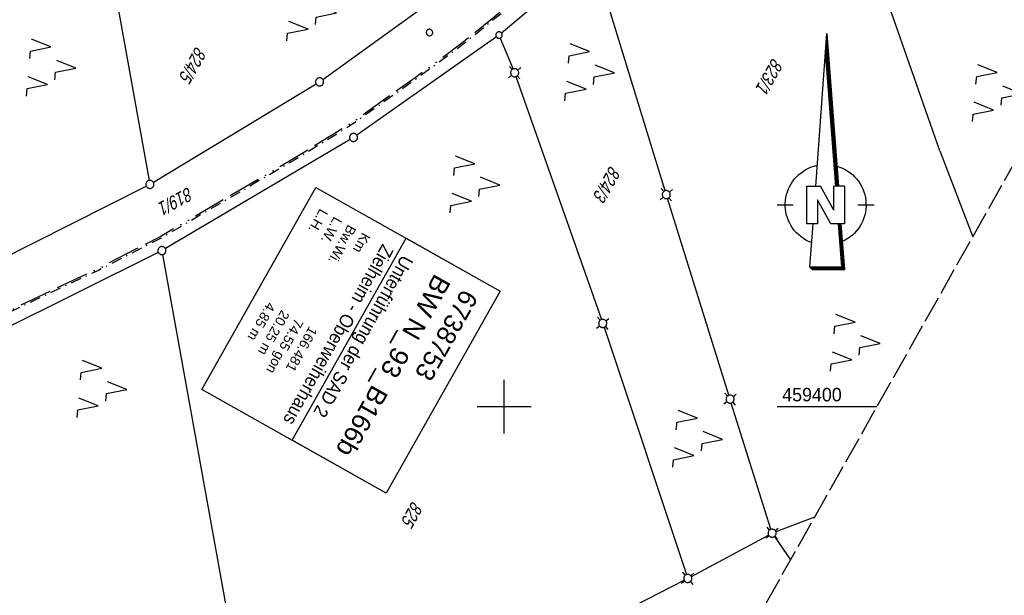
# Model space of a CAD drawing. Extents: x 509054 to 510017, y 459212 to 460305.
# Tile 19 of 63: x 509510 to 509693, y 459365 to 459472. Entities that reach past the tile are written whole.
import ezdxf

# ---------------------------------------------------------------- set-up
doc = ezdxf.new("R2010")
doc.units = 0
doc.header["$LTSCALE"] = 10
doc.header["$MEASUREMENT"] = 0
for name, pattern in [('ACAD_ISO13W100', [36, 12, -3, 12, -3, 0, -3, 0, -3]), ('AUSGEZOGEN', [0]), ('LT00', [0]), ('LT08', [0.42, 0.2, -0.1, 0.02, -0.1]), ('LT14', [0.6, 0.5, -0.1])]:
    doc.linetypes.add(name, pattern=pattern)
doc.layers.get('0').update_dxf_attribs({"linetype": 'LT00'})
for name, color, linetype in [('--EK_BW_TEXT_A', 20, 'LT00'), ('1401', 7, 'Continuous'), ('BW_TEXT_A', 20, 'AUSGEZOGEN'), ('DFK_FLUR_NR', 250, 'LT00'), ('DFK_GZPKT', 250, 'LT00'), ('DFK_KATASTER', 250, 'LT00'), ('DFK_NUTZUNG', 250, 'LT00'), ('DFK_VERMPKT', 252, 'LT00'), ('GASLTG', 250, 'ACAD_ISO13W100'), ('V110_RASTER', 250, 'LT00')]:
    doc.layers.add(name, color=color, linetype=linetype)
doc.layers.add('-BLATT_110-RAND', color=7, linetype='LT14', plot=False)
doc.styles.add('Beschrift', font='ARIAL.TTF')
doc.styles.get("Standard").update_dxf_attribs({"font": 'ARIAL.TTF'})

# ---------------------------------------------------------------- blocks, each defined once
blk = doc.blocks.new('SYMB7010')
at = {"color": 0, "linetype": 'ByBlock'}
for points in [[(-0.031408, 0.499213), (-0.093728, 0.49134), (-0.15457, 0.475719), (-0.212975, 0.452595), (-0.268021, 0.422333), (-0.31884, 0.385411), (-0.36463, 0.342411), (-0.40467, 0.29401), (-0.438329, 0.240973), (-0.465074, 0.184136), (-0.484486, 0.124395), (-0.496256, 0.062692), (-0.5002, 0)], [(-0.5002, 0), (-0.496256, -0.062692), (-0.484486, -0.124395), (-0.465075, -0.184136), (-0.438329, -0.240973), (-0.404671, -0.29401), (-0.36463, -0.342411), (-0.31884, -0.385411), (-0.268021, -0.422333), (-0.212975, -0.452595), (-0.154571, -0.475719), (-0.093728, -0.49134), (-0.031408, -0.499213), (0.031408, -0.499213)], [(0.5002, 0), (0.496256, 0.062692), (0.484485, 0.124395), (0.465074, 0.184136), (0.438329, 0.240973), (0.40467, 0.29401), (0.36463, 0.342411), (0.31884, 0.385411), (0.268021, 0.422333), (0.212975, 0.452595), (0.15457, 0.475719), (0.093728, 0.49134), (0.031408, 0.499213), (-0.031408, 0.499213)], [(0.031408, -0.499213), (0.093728, -0.491341), (0.15457, -0.475719), (0.212975, -0.452595), (0.268021, -0.422333), (0.31884, -0.385411), (0.36463, -0.342411), (0.404671, -0.294011), (0.438329, -0.240974), (0.465075, -0.184136), (0.484486, -0.124395), (0.496256, -0.062692), (0.500201, 0)]]:
    blk.add_lwpolyline(points, dxfattribs=at)
blk = doc.blocks.new('SYMB7030')
at = {"color": 0, "linetype": 'ByBlock'}
for p, q in [((-0.353695, 0.353695), (-0.697, 0.697)), ((0.353695, 0.353695), (0.697, 0.697)), ((-0.353695, -0.353695), (-0.697, -0.697)), ((0.353695, -0.353695), (0.697, -0.697))]:
    blk.add_line(p, q, dxfattribs=at)
for points in [[(-0.031408, 0.499213), (-0.093728, 0.49134), (-0.15457, 0.475719), (-0.212975, 0.452595), (-0.268021, 0.422333), (-0.31884, 0.385411), (-0.36463, 0.342411), (-0.40467, 0.29401), (-0.438329, 0.240973), (-0.465074, 0.184136), (-0.484486, 0.124395), (-0.496256, 0.062692), (-0.5002, 0)], [(-0.5002, 0), (-0.496256, -0.062692), (-0.484486, -0.124395), (-0.465074, -0.184136), (-0.438329, -0.240973), (-0.404671, -0.29401), (-0.36463, -0.342411), (-0.31884, -0.385411), (-0.268021, -0.422333), (-0.212975, -0.452595), (-0.15457, -0.475719), (-0.093728, -0.49134), (-0.031408, -0.499213), (0.031408, -0.499213), (0.093728, -0.49134), (0.15457, -0.475719), (0.212975, -0.452595), (0.268021, -0.422333), (0.31884, -0.385411), (0.36463, -0.342411), (0.404671, -0.29401), (0.438329, -0.240973), (0.465075, -0.184136), (0.484486, -0.124395), (0.496256, -0.062692), (0.500201, 0)], [(0.5002, 0), (0.496256, 0.062692), (0.484485, 0.124395), (0.465074, 0.184136), (0.438329, 0.240973), (0.40467, 0.29401), (0.36463, 0.34241), (0.31884, 0.385411), (0.268021, 0.422333), (0.212975, 0.452595), (0.15457, 0.475719), (0.093728, 0.49134), (0.031408, 0.499213), (-0.031408, 0.499213)]]:
    blk.add_lwpolyline(points, dxfattribs=at)
blk = doc.blocks.new('SYMB7221')
at = {"color": 0, "linetype": 'ByBlock'}
for p, q in [((0, 0.435), (-0.11, 0.065)), ((0.11, 0.065), (0, 0.435)), ((0.25, 0.065), (0.11, 0.065)), ((-0.35, -0.065), (-0.46, -0.435)), ((0.35, -0.065), (0.24, -0.435))]:
    blk.add_line(p, q, dxfattribs=at)
for points in [[(-0.1, -0.435), (-0.24, -0.435), (-0.35, -0.065)], [(0.6, -0.435), (0.46, -0.435), (0.35, -0.065)]]:
    blk.add_lwpolyline(points, dxfattribs=at)
blk = doc.blocks.new('SYMB1401')
at = {"layer": '1401'}
for p, q in [((-2.1, -28.35), (0, 0)), ((0, 0), (2.15, -28.35)), ((1.9, -28.35), (-0.12, -1.68)), ((1.95, -28.35), (-0.1, -1.34)), ((2, -28.35), (-0.07, -1.01)), ((2.05, -28.35), (-0.05, -0.67)), ((2.1, -28.35), (-0.02, -0.34)), ((1.65, -28.35), (-0.25, -3.35)), ((1.7, -28.35), (-0.22, -3.01)), ((1.75, -28.35), (-0.2, -2.68)), ((1.8, -28.35), (-0.17, -2.34)), ((1.85, -28.35), (-0.15, -2.01)), ((-3.75, -35.35), (-3.75, -28.35)), ((-3.75, -28.35), (-1.2, -28.35)), ((1.25, -32.8), (-1.2, -28.35)), ((1.25, -32.8), (1.25, -28.35)), ((3.25, -28.35), (1.25, -28.35)), ((3.25, -28.35), (3.25, -35.35)), ((0.7, -35.35), (-1.75, -30.9)), ((-1.75, -30.9), (-1.75, -35.35)), ((-9.25, -31.85), (-6.25, -31.85)), ((5.75, -31.85), (8.75, -31.85)), ((-1.75, -35.35), (-3.75, -35.35)), ((-2.65, -35.35), (-3.25, -43.35)), ((3.25, -35.35), (0.7, -35.35)), ((2.75, -43.35), (2.15, -35.35)), ((2.8, -43.4), (2.2, -35.35)), ((3.3, -43.85), (2.65, -35.35)), ((-3.25, -43.35), (2.75, -43.35)), ((-3.2, -43.4), (2.8, -43.4))]:
    blk.add_line(p, q, dxfattribs=at)
for points in [[(-7.74, -32.11), (-7.75, -31.56), (-7.7, -31.01), (-7.62, -30.47), (-7.51, -29.93), (-7.35, -29.4), (-7.15, -28.89), (-6.92, -28.39), (-6.65, -27.91), (-6.34, -27.45), (-6.01, -27.02), (-5.64, -26.61), (-5.24, -26.23), (-4.82, -25.88), (-4.37, -25.56), (-3.9, -25.28), (-3.41, -25.03), (-2.9, -24.81), (-2.38, -24.64), (-1.85, -24.5)], [(1.85, -24.65), (2.37, -24.82), (2.88, -25.03), (3.37, -25.28), (3.85, -25.57), (4.3, -25.88), (4.72, -26.23), (5.12, -26.61), (5.49, -27.02), (5.83, -27.45), (6.13, -27.91), (6.41, -28.39), (6.64, -28.89), (6.84, -29.4), (7, -29.93), (7.12, -30.47), (7.2, -31.01), (7.24, -31.56), (7.25, -32.11)], [(-2.9, -38.85), (-3.41, -38.64), (-3.9, -38.39), (-4.37, -38.1), (-4.81, -37.78), (-5.24, -37.43), (-5.64, -37.05), (-6, -36.64), (-6.34, -36.21), (-6.64, -35.75), (-6.91, -35.27), (-7.15, -34.78), (-7.35, -34.26), (-7.5, -33.74), (-7.62, -33.2), (-7.7, -32.66), (-7.74, -32.11)], [(7.25, -32.11), (7.21, -32.66), (7.13, -33.21), (7.01, -33.74), (6.85, -34.27), (6.65, -34.78), (6.42, -35.28), (6.15, -35.76), (5.84, -36.22), (5.5, -36.66), (5.13, -37.07), (4.74, -37.45), (4.31, -37.8), (3.86, -38.12), (3.39, -38.4), (2.9, -38.65)], [(-3.15, -43.45), (2.85, -43.45), (2.25, -35.35)], [(-3.1, -43.5), (2.9, -43.5), (2.3, -35.35)], [(-3.05, -43.55), (2.95, -43.55), (2.35, -35.35)], [(-3, -43.6), (3, -43.6), (2.4, -35.35)], [(-2.95, -43.65), (3.05, -43.65), (2.45, -35.35)], [(-2.9, -43.7), (3.1, -43.7), (2.5, -35.35)], [(-2.85, -43.75), (3.15, -43.75), (2.55, -35.35)], [(-2.8, -43.8), (3.2, -43.8), (2.6, -35.35)], [(-2.78, -43.82), (3.25, -43.82), (2.62, -35.35)], [(-3.25, -43.35), (-2.75, -43.85), (3.3, -43.85)]]:
    blk.add_lwpolyline(points, dxfattribs=at)

msp = doc.modelspace()

# ---------------------------------------------------------------- linework, layer by layer
at = {"layer": '-BLATT_110-RAND'}
msp.add_lwpolyline([(509508.66, 460304.61), (509054.47, 459498.79), (509563.22, 459212.04), (510017.41, 460017.85), (509508.66, 460304.61)], dxfattribs=at)
at = {"layer": 'DFK_KATASTER'}
for p, q in [((509680.83, 459447.54), (509658.32, 459511.83)), ((509615.94, 459483.14), (509599.5, 459469.39)), ((509566.34, 459460.76), (509594.46, 459481.14)), ((509527.5, 459478.73), (509534.12, 459442.03)), ((509629.85, 459440.11), (509618.59, 459476.82)), ((509598.55, 459468.66), (509572.64, 459450.43)), ((509599.27, 459468.46), (509601.64, 459462.71)), ((509602.18, 459461.31), (509618.03, 459416.18)), ((509534.89, 459441.68), (509565.09, 459459.93)), ((509571.38, 459449.62), (509537.13, 459429.37)), ((509680.83, 459447.54), (509686.96, 459431.58)), ((509498.13, 459423.13), (509533.58, 459440.95)), ((509641.69, 459402.13), (509630.29, 459438.67)), ((509535.81, 459428.65), (509501.91, 459411.78)), ((509536.61, 459428.25), (509548.31, 459363.02)), ((509618.52, 459414.76), (509633.82, 459368.83)), ((509649.49, 459377.24), (509642.13, 459400.69)), ((509657.6, 459379.49), (509650.41, 459376.78)), ((509634.72, 459368.47), (509649.05, 459376.16)), ((509650.14, 459375.9), (509653.14, 459371.57)), ((509650.14, 459375.9), (509653.14, 459371.57)), ((509613.34, 459357.56), (509633.39, 459367.78))]:
    msp.add_line(p, q, dxfattribs=at)
at = {"layer": 'GASLTG', "ltscale": 0.05, "flags": 128}
msp.add_lwpolyline([(509732.48, 459567.69), (509729.94, 459565.36), (509725.51, 459562.81), (509720.09, 459559.78), (509714.04, 459556.13), (509710.28, 459553.89), (509696.3, 459545.64), (509680.28, 459535.94), (509675.54, 459533.13), (509662.67, 459524.53), (509661.31, 459523.49), (509654.68, 459518.01), (509641.53, 459507.31), (509616.04, 459486.4), (509597.79, 459472.06), (509592.36, 459467.67), (509583.44, 459461.06), (509571.13, 459452.34), (509560.96, 459446.08), (509536.18, 459431.58), (509531.7, 459429.29), (509524.56, 459425.59), (509512.62, 459419.97), (509500.19, 459414.01), (509494.35, 459411.46), (509484.5, 459407.13), (509475.95, 459403.85), (509460.65, 459398.15), (509446.94, 459393.44), (509428.45, 459387.85), (509407.17, 459382.36), (509385.48, 459378.15), (509377.07, 459376.74), (509356.92, 459372.99), (509353.25, 459372.22), (509352.3, 459371.75), (509351.45, 459371.07), (509350.6, 459369.66), (509337.3, 459345.94), (509334.65, 459340.87)], dxfattribs=at)
at = {"layer": 'GASLTG', "color": 80, "linetype": 'LT08', "flags": 128}
msp.add_lwpolyline([(509732.69, 459567.46), (509730.12, 459565.11), (509725.66, 459562.54), (509720.24, 459559.52), (509714.19, 459555.87), (509710.44, 459553.63), (509696.46, 459545.39), (509680.44, 459535.68), (509675.7, 459532.87), (509662.84, 459524.29), (509661.5, 459523.26), (509654.87, 459517.78), (509641.72, 459507.07), (509616.22, 459486.16), (509597.97, 459471.82), (509592.54, 459467.43), (509583.62, 459460.81), (509571.3, 459452.09), (509561.11, 459445.83), (509536.33, 459431.32), (509531.84, 459429.02), (509524.69, 459425.32), (509512.75, 459419.7), (509500.31, 459413.74), (509494.47, 459411.18), (509484.61, 459406.86), (509476.06, 459403.57), (509460.75, 459397.86), (509447.03, 459393.15), (509428.53, 459387.57), (509407.23, 459382.07), (509385.53, 459377.85), (509377.12, 459376.45), (509356.97, 459372.69), (509353.34, 459371.94), (509352.47, 459371.5), (509351.68, 459370.87), (509350.86, 459369.51), (509337.56, 459345.79), (509334.92, 459340.72)], dxfattribs=at)
at = {"layer": 'V110_RASTER'}
for p, q in [((509600, 459395), (509600, 459405)), ((509605, 459400), (509595, 459400)), ((509669.16, 459400), (509650.66, 459400))]:
    msp.add_line(p, q, dxfattribs=at)

# ---------------------------------------------------------------- block references
at = {"layer": '1401'}
msp.add_blockref('SYMB1401', (509659.89, 459469.33), dxfattribs=at)
at = {"layer": 'DFK_GZPKT', "xscale": 1.500000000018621, "yscale": 1.5, "zscale": 1.5, "rotation": 264.7377099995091}
for name, p in [('SYMB7030', (509601.93, 459462.02)), ('SYMB7010', (509565.73, 459460.32)), ('SYMB7010', (509572.03, 459450)), ('SYMB7010', (509534.25, 459441.29)), ('SYMB7030', (509630.07, 459439.39)), ('SYMB7010', (509536.48, 459428.99)), ('SYMB7030', (509618.28, 459415.47)), ('SYMB7030', (509641.91, 459401.41)), ('SYMB7030', (509649.71, 459376.52)), ('SYMB7030', (509634.06, 459368.12))]:
    msp.add_blockref(name, p, dxfattribs=at)
at = {"layer": 'DFK_NUTZUNG', "xscale": 10.00000000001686, "yscale": 10, "zscale": 10, "rotation": 264.7377100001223}
for p in [(509564.56, 459473.52), (509516.2, 459463.26), (509616.14, 459462.4), (509691.78, 459458.52), (509594.87, 459441.57), (509665.44, 459412.15), (509525.63, 459403.59), (509636.17, 459394.34)]:
    msp.add_blockref('SYMB7221', p, dxfattribs=at)
at = {"layer": 'DFK_VERMPKT', "xscale": 1.200000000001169, "yscale": 1.200000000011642, "zscale": 1.2, "rotation": 264.7377100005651}
for p in [(509586.13, 459469.49), (509599.04, 459469.01)]:
    msp.add_blockref('SYMB7010', p, dxfattribs=at)

# ---------------------------------------------------------------- texts
at = {"layer": 'DFK_FLUR_NR', "oblique": 13.754, "width": 0.75}
for s, rotation, p in [('824/5', 240.5925, (509542.81, 459467.06)), ('823/1', 240.5925, (509649.8, 459464.91)), ('824/3', 240.5925, (509619.66, 459444.92)), ('819/1', 208.2338, (509541.45, 459440.89)), ('825', 240.5925, (509582.96, 459382.63))]:
    msp.add_text(s, height=2.5, rotation=rotation, dxfattribs=at).set_placement(p)
at = {"layer": 'V110_RASTER', "width": 0.948}
msp.add_text(' 459400', height=2.5, rotation=0.0004, dxfattribs=at).set_placement((509650.66, 459401))

# ---------------------------------------------------------------- next in the draw order: texts
at = {"layer": 'BW_TEXT_A', "insert": (509595.29, 459420.31), "char_height": 2, "width": 37.5546, "attachment_point": 1, "rotation": 240.5925, "style": 'Beschrift', "bg_fill": 3, "box_fill_scale": 1.5, "bg_fill_color": 256, "bg_fill_transparency": 0}
msp.add_mtext('\\pt20;{\\Funir_o|c0;\\H1.75x;6738753\\fArial|b0|i0|c238|p34;\\H0.5714x;\\P\\ptz;\\H1.75x;BW N_93_B1\\fArial|b0|i0|c0|p34;66b\\fArial|b0|i0|c238|p34;\\W0.8;\\P\\H0.3714x;\\W1;\\P\\fArial|b0|i0|c0|p34;\\H1.924x;\\W0.9;Unterführung der SAD 2\\PZielheim - Oberweiherhaus\\fArial|b0|i0|c238|p34;\\P\\H0.1999x;\\W1;\\P\\pt8,20;\\H3.602x;K\\fArial|b0|i0|c0|p34;m^I^I\\fArial|b0|i0|c238|p34;1\\fArial|b0|i0|c0|p34;66.481\\fArial|b0|i0|c238|p34;\\PBw.Wi\\fArial|b0|i0|c0|p34;.^I^I74.55\\fArial|b0|i0|c238|p34; gon\\PL.W.^I\\fArial|b0|i0|c0|p34;                 20.25 \\fArial|b0|i0|c238|p34;m\\P\\fArial|b0|i0|c0|p34;L.H.^I                 4.85 m}', dxfattribs=at)

# ---------------------------------------------------------------- next in the draw order: linework, layer by layer
at = {"layer": '--EK_BW_TEXT_A'}
msp.add_lwpolyline([(509599.25, 459421.46), (509578.11, 459383.94), (509560.64, 459393.78), (509581.79, 459431.3)], close=True, dxfattribs=at)
at = {"layer": 'BW_TEXT_A'}
msp.add_lwpolyline([(509599.25, 459421.46), (509578.11, 459383.94), (509543.91, 459403.21), (509565.06, 459440.73)], close=True, dxfattribs=at)

doc.saveas('drawing.dxf')
